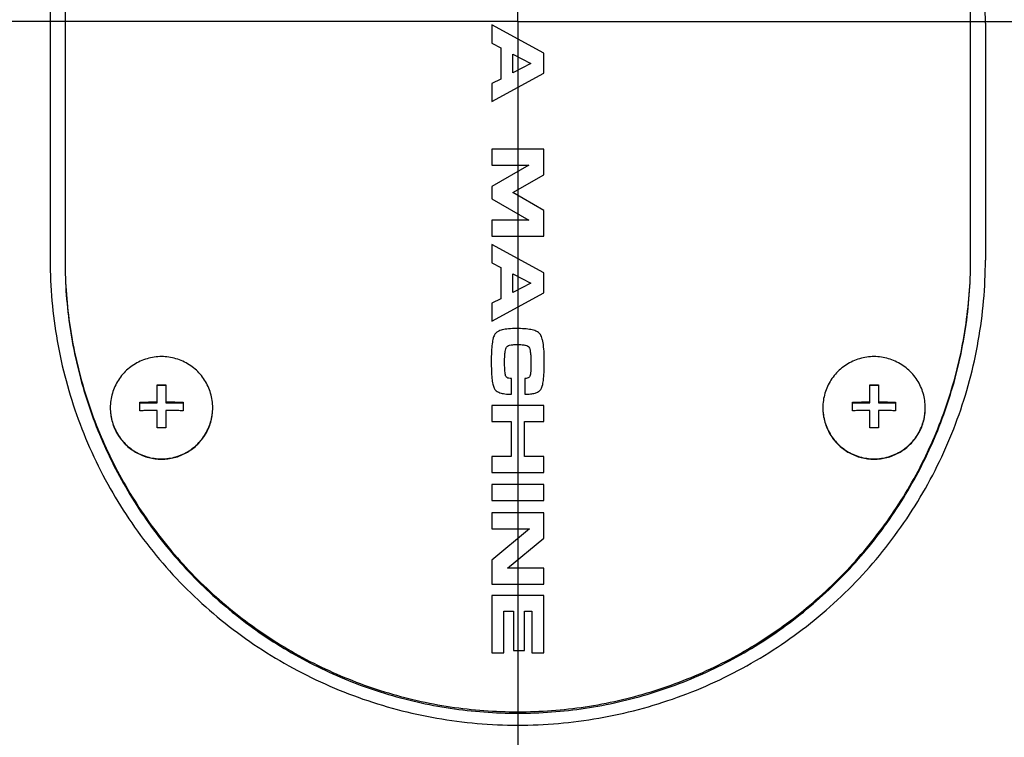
# Model space of a CAD drawing. Header units: millimetres. Extents: x 0 to 594, y 0 to 420.
# Tile 203 of 256: x 385.55 to 392.18, y 305.07 to 309.91. Entities that reach past the tile are written whole.
import ezdxf

# ---------------------------------------------------------------- set-up
doc = ezdxf.new("R2010")
doc.units = ezdxf.units.MM
doc.header["$LTSCALE"] = 32.67
doc.linetypes.add('CENTER', pattern=[0.6, 0.375, -0.075, 0.075, -0.075])
doc.linetypes.add('PHANTOM', pattern=[0.8, 0.45, -0.05, 0.1, -0.05, 0.1, -0.05])
doc.layers.get('0').update_dxf_attribs({"linetype": 'CONTINUOUS'})
for name, color, linetype in [('CRV', 7, 'CONTINUOUS'), ('DEFAULT_1', 7, 'CENTER'), ('DRIV_DIM', 7, 'CONTINUOUS')]:
    doc.layers.add(name, color=color, linetype=linetype)
doc.styles.get("Standard").update_dxf_attribs({"font": 'MS PGothic.ttf', "width": 0.8})
doc.dimstyles.new('DIMSTYLE_1', dxfattribs={"dimtxt": 3.8, "dimasz": 1.8, "dimexe": 0.18, "dimexo": 0.0625, "dimgap": 0.09, "dimtad": 1, "dimdec": 3, "dimlfac": 10, "dimdsep": 46, "dimtxsty": 'STANDARD', "dimblk": 'OPEN', "dimblk1": 'OPEN', "dimblk2": 'OPEN', "dimcen": 0.09, "dimadec": 0, "dimazin": 0, "dimtp": 0.001, "dimtm": 0.001, "dimtfac": 1, "dimtdec": 3, "dimtofl": 0, "dimtmove": 0, "dimatfit": 3, "dimldrblk": 'OPEN', "dimfxl": 1, "dimtolj": 1, "dimarcsym": 0})
doc.dimstyles.new('DIMSTYLE_10', dxfattribs={"dimtxt": 3.8, "dimasz": 1.8, "dimexe": 0.18, "dimexo": 0.0625, "dimgap": 0.09, "dimtad": 1, "dimdec": 1, "dimlfac": 10, "dimdsep": 46, "dimtxsty": 'STANDARD', "dimblk": 'OPEN', "dimblk1": 'OPEN', "dimblk2": 'OPEN', "dimcen": 0.09, "dimadec": 0, "dimazin": 0, "dimtp": 0.1, "dimtm": 0.1, "dimtfac": 1, "dimtdec": 1, "dimtofl": 0, "dimtmove": 0, "dimatfit": 3, "dimldrblk": 'OPEN', "dimfxl": 1, "dimtolj": 1, "dimarcsym": 0})

# ---------------------------------------------------------------- blocks, each defined once
blk = doc.blocks.new('_OPEN')
at = {"color": 0, "linetype": 'ByBlock'}
for p, q in [((0, 0), (-1, 0.342)), ((-1, -0.342), (0, 0)), ((-1, 0), (0, 0))]:
    blk.add_line(p, q, dxfattribs=at)
blk = doc.blocks.new('*D7')
at = {"layer": 'DRIV_DIM', "color": 2, "linetype": 'Continuous'}
for p, q in [((388.9059, 320.1918), (388.9059, 385.8289)), ((396.9059, 252.9446), (396.9059, 385.8289)), ((388.9059, 383.8289), (392.9059, 383.8289)), ((396.9059, 383.8289), (392.9059, 383.8289))]:
    blk.add_line(p, q, dxfattribs=at)
at = {"layer": 'DRIV_DIM', "color": 2, "linetype": 'Continuous', "xscale": 1.8, "yscale": 1.8, "zscale": 1.8, "rotation": 180}
blk.add_blockref('_OPEN', (388.9059, 383.8289), dxfattribs=at)
at = {"layer": 'DRIV_DIM', "color": 2, "linetype": 'Continuous', "xscale": 1.8, "yscale": 1.8, "zscale": 1.8}
blk.add_blockref('_OPEN', (396.9059, 383.8289), dxfattribs=at)
at = {"layer": 'DRIV_DIM', "color": 2, "linetype": 'Continuous', "width": 0.8}
blk.add_text('80', height=3.8, dxfattribs=at).set_placement((390.0387, 384.7789))
blk = doc.blocks.new('*D33')
at = {"layer": 'DRIV_DIM', "color": 2, "linetype": 'Continuous'}
for p, q in [((287.9531, 263.3946), (287.9531, 393.9605)), ((396.9059, 252.9446), (396.9059, 393.9605)), ((287.9531, 391.9605), (342.4295, 391.9605)), ((396.9059, 391.9605), (342.4295, 391.9605))]:
    blk.add_line(p, q, dxfattribs=at)
at = {"layer": 'DRIV_DIM', "color": 2, "linetype": 'Continuous', "xscale": 1.8, "yscale": 1.8, "zscale": 1.8, "rotation": 180}
blk.add_blockref('_OPEN', (287.9531, 391.9605), dxfattribs=at)
at = {"layer": 'DRIV_DIM', "color": 2, "linetype": 'Continuous', "xscale": 1.8, "yscale": 1.8, "zscale": 1.8}
blk.add_blockref('_OPEN', (396.9059, 391.9605), dxfattribs=at)
at = {"layer": 'DRIV_DIM', "color": 2, "linetype": 'Continuous', "width": 0.8}
blk.add_text('1089.5', height=3.8, dxfattribs=at).set_placement((332.034, 392.9105))
blk = doc.blocks.new('*D35')
at = {"layer": 'DRIV_DIM', "color": 2, "linetype": 'Continuous'}
for p, q in [((279.9531, 334.2987), (279.9531, 401.0257)), ((396.9059, 252.9446), (396.9059, 401.0257)), ((279.9531, 399.0257), (338.4295, 399.0257)), ((396.9059, 399.0257), (338.4295, 399.0257)), ((279.9531, 263.3946), (279.9531, 320.6802))]:
    blk.add_line(p, q, dxfattribs=at)
at = {"layer": 'DRIV_DIM', "color": 2, "linetype": 'Continuous', "xscale": 1.8, "yscale": 1.8, "zscale": 1.8, "rotation": 180}
blk.add_blockref('_OPEN', (279.9531, 399.0257), dxfattribs=at)
at = {"layer": 'DRIV_DIM', "color": 2, "linetype": 'Continuous', "xscale": 1.8, "yscale": 1.8, "zscale": 1.8}
blk.add_blockref('_OPEN', (396.9059, 399.0257), dxfattribs=at)
at = {"layer": 'DRIV_DIM', "color": 2, "linetype": 'Continuous', "width": 0.8}
blk.add_text('1169.5', height=3.8, dxfattribs=at).set_placement((321.5956, 399.9757))
blk = doc.blocks.new('*D37')
at = {"layer": 'DRIV_DIM', "color": 2, "linetype": 'Continuous'}
for p, q in [((387.4059, 362.8474), (269.0373, 362.8474)), ((271.0373, 362.8474), (271.0373, 295.371)), ((271.0373, 227.8946), (271.0373, 295.371)), ((278.4531, 227.8946), (269.0373, 227.8946))]:
    blk.add_line(p, q, dxfattribs=at)
at = {"layer": 'DRIV_DIM', "color": 2, "linetype": 'Continuous', "xscale": 1.8, "yscale": 1.8, "zscale": 1.8}
for p, rotation in [((271.0373, 362.8474), 90), ((271.0373, 227.8946), 270)]:
    blk.add_blockref('_OPEN', p, dxfattribs=dict(at, rotation=rotation))
at = {"layer": 'DRIV_DIM', "color": 2, "linetype": 'Continuous', "width": 0.8}
blk.add_text('1349.5', height=3.8, rotation=90, dxfattribs=at).set_placement((270.0873, 283.9711))
blk = doc.blocks.new('*D39')
at = {"layer": 'DRIV_DIM', "color": 2, "linetype": 'Continuous'}
for p, q in [((387.4059, 370.8474), (259.8017, 370.8474)), ((261.8017, 370.8474), (261.8017, 299.371)), ((261.8017, 227.8946), (261.8017, 299.371)), ((278.4531, 227.8946), (259.8017, 227.8946))]:
    blk.add_line(p, q, dxfattribs=at)
at = {"layer": 'DRIV_DIM', "color": 2, "linetype": 'Continuous', "xscale": 1.8, "yscale": 1.8, "zscale": 1.8}
for p, rotation in [((261.8017, 370.8474), 90), ((261.8017, 227.8946), 270)]:
    blk.add_blockref('_OPEN', p, dxfattribs=dict(at, rotation=rotation))
at = {"layer": 'DRIV_DIM', "color": 2, "linetype": 'Continuous', "width": 0.8}
blk.add_text('1429.5', height=3.8, rotation=90, dxfattribs=at).set_placement((260.8517, 279.2812))

msp = doc.modelspace()

# ---------------------------------------------------------------- linework, layer by layer
at = {"color": 7, "linetype": 'Continuous'}
for p, q in [((385.75593, 309.88249), (385.75593, 308.28595)), ((385.85593, 309.88475), (385.85593, 308.28821)), ((388.73093, 309.87177), (388.73093, 309.74779)), ((389.08093, 309.68085), (388.73093, 309.87177)), ((391.95593, 308.28821), (391.95593, 309.88475)), ((392.05593, 309.88249), (392.05593, 308.28595)), ((388.73093, 309.74779), (388.79102, 309.71723)), ((388.79102, 309.71723), (388.79102, 309.50623)), ((388.87181, 309.54756), (388.87181, 309.67328)), ((388.87181, 309.67328), (388.99343, 309.61042)), ((389.08093, 309.54523), (389.08093, 309.68085)), ((388.99343, 309.61042), (388.87181, 309.54756)), ((388.73093, 309.35431), (389.08093, 309.54523)), ((388.79102, 309.50623), (388.73093, 309.47654)), ((388.73093, 309.47654), (388.73093, 309.35431)), ((388.73093, 309.03359), (388.73093, 308.92649)), ((389.08093, 309.03359), (388.73093, 309.03359)), ((389.08093, 308.86129), (389.08093, 309.03359)), ((388.98118, 308.92649), (388.73093, 308.78213)), ((388.73093, 308.92649), (388.98118, 308.92649)), ((388.87181, 308.7411), (389.08093, 308.86129)), ((388.73093, 308.78213), (388.73093, 308.70006)), ((388.73093, 308.70006), (388.98118, 308.55571)), ((389.08093, 308.6209), (388.87181, 308.7411)), ((389.08093, 308.44861), (389.08093, 308.6209)), ((388.73093, 308.55571), (388.73093, 308.44861)), ((388.98118, 308.55571), (388.73093, 308.55571)), ((388.73093, 308.44861), (389.08093, 308.44861)), ((388.73093, 308.39244), (388.73093, 308.26845)), ((389.08093, 308.20152), (388.73093, 308.39244)), ((388.73093, 308.26845), (388.79102, 308.23789)), ((388.79102, 308.23789), (388.79102, 308.02689)), ((388.87181, 308.06822), (388.87181, 308.19395)), ((388.87181, 308.19395), (388.99343, 308.13108)), ((389.08093, 308.06589), (389.08093, 308.20152)), ((388.99343, 308.13108), (388.87181, 308.06822)), ((388.73093, 307.87497), (389.08093, 308.06589)), ((388.79102, 308.02689), (388.73093, 307.99721)), ((388.73093, 307.99721), (388.73093, 307.87497)), ((386.47693, 307.32555), (386.47693, 307.44594)), ((386.53493, 307.4413), (386.47693, 307.4413)), ((386.53493, 307.44594), (386.53493, 307.32555)), ((388.86247, 307.38341), (388.86247, 307.48877)), ((388.95406, 307.48877), (388.95406, 307.38341)), ((391.27693, 307.32555), (391.27693, 307.44594)), ((391.33493, 307.4413), (391.27693, 307.4413)), ((391.33493, 307.44594), (391.33493, 307.32555)), ((386.36093, 307.27232), (386.36093, 307.33019)), ((386.36093, 307.32555), (386.47693, 307.32555)), ((386.53493, 307.32555), (386.65093, 307.32555)), ((386.65093, 307.33019), (386.65093, 307.27232)), ((388.73093, 307.30803), (388.73093, 307.20093)), ((389.08093, 307.30803), (388.73093, 307.30803)), ((389.08093, 307.20093), (389.08093, 307.30803)), ((391.16093, 307.27232), (391.16093, 307.33019)), ((391.16093, 307.32555), (391.27693, 307.32555)), ((391.33493, 307.32555), (391.45093, 307.32555)), ((391.45093, 307.33019), (391.45093, 307.27232)), ((386.47693, 307.15657), (386.47693, 307.2738)), ((386.53493, 307.2738), (386.53493, 307.15657)), ((391.27693, 307.15657), (391.27693, 307.2738)), ((391.33493, 307.2738), (391.33493, 307.15657)), ((388.73093, 307.20093), (388.86043, 307.20093)), ((388.86043, 307.20093), (388.86043, 306.96345)), ((388.95056, 306.96345), (388.95056, 307.20093)), ((388.95056, 307.20093), (389.08093, 307.20093)), ((388.73093, 306.96345), (388.73093, 306.85635)), ((388.86043, 306.96345), (388.73093, 306.96345)), ((389.08093, 306.96345), (388.95056, 306.96345)), ((389.08093, 306.85635), (389.08093, 306.96345)), ((388.73093, 306.85635), (389.08093, 306.85635)), ((388.73093, 306.77457), (388.73093, 306.66746)), ((389.08093, 306.77457), (388.73093, 306.77457)), ((389.08093, 306.66746), (389.08093, 306.77457)), ((388.73093, 306.66746), (389.08093, 306.66746)), ((388.73093, 306.58423), (388.73093, 306.47713)), ((389.08093, 306.58423), (388.73093, 306.58423)), ((389.08093, 306.41339), (389.08093, 306.58423)), ((388.98527, 306.47713), (388.73093, 306.267)), ((388.73093, 306.47713), (388.98527, 306.47713)), ((388.83622, 306.2117), (389.08093, 306.41339)), ((388.73093, 306.267), (388.73093, 306.1046)), ((389.08093, 306.2117), (388.83622, 306.2117)), ((389.08093, 306.1046), (389.08093, 306.2117)), ((388.73093, 306.1046), (389.08093, 306.1046)), ((388.73093, 306.02864), (388.73093, 305.64215)), ((389.08093, 306.02864), (388.73093, 306.02864)), ((389.08093, 305.64215), (389.08093, 306.02864)), ((388.81172, 305.64215), (388.81172, 305.92154)), ((388.81172, 305.92154), (388.87677, 305.92154)), ((388.87677, 305.92154), (388.87677, 305.65728)), ((388.95202, 305.65728), (388.95202, 305.92154)), ((388.95202, 305.92154), (389.00014, 305.92154)), ((389.00014, 305.92154), (389.00014, 305.64215)), ((388.73093, 305.64215), (388.81172, 305.64215)), ((388.87677, 305.65728), (388.95202, 305.65728)), ((389.00014, 305.64215), (389.08093, 305.64215))]:
    msp.add_line(p, q, dxfattribs=at)
at = {"color": 9, "linetype": 'Continuous'}
for p, q in [((388.8301, 307.69969), (388.8301, 307.70035)), ((388.90185, 307.71803), (388.90185, 307.71869)), ((388.98118, 307.6994), (388.98118, 307.70006))]:
    msp.add_line(p, q, dxfattribs=at)
at = {"color": 7, "linetype": 'Continuous'}
for radius, start, end in [(7.5, 319.005173, 151), (6.5, 329.586557, 210.413443)]:
    msp.add_arc((388.90593, 309.89461), radius, start, end, dxfattribs=at)
at = {"color": 9, "linetype": 'Continuous'}
msp.add_arc((388.90593, 309.89461), 6, 338.23432, 201.76568, dxfattribs=at)
at = {"color": 7, "linetype": 'Continuous'}
for points, knots in [([(392.05593, 309.88249), (392.05593, 309.97366), (392.04797, 310.15619), (392.01223, 310.42799), (391.95293, 310.69603), (391.87045, 310.95827), (391.76534, 311.21274), (391.63834, 311.45745), (391.49037, 311.69046), (391.32255, 311.90989), (391.13618, 312.11395), (390.93274, 312.30098), (390.71387, 312.46947), (390.48132, 312.61809), (390.23694, 312.74569), (389.98266, 312.85133), (389.72044, 312.93425), (389.45225, 312.99387), (389.18008, 313.0298), (388.90593, 313.0418), (388.63178, 313.0298), (388.35962, 312.99387), (388.09143, 312.93425), (387.82921, 312.85133), (387.57492, 312.74569), (387.33055, 312.61809), (387.098, 312.46947), (386.87912, 312.30098), (386.67568, 312.11395), (386.48932, 311.90989), (386.32149, 311.69046), (386.17352, 311.45745), (386.04652, 311.21274), (385.94141, 310.95827), (385.85893, 310.69603), (385.79963, 310.42799), (385.7639, 310.15619), (385.75593, 309.97366), (385.75593, 309.88249)], [0, 0, 0, 0, 0.2735044, 0.5472923, 0.8214422, 1.0960034, 1.3709869, 1.6463654, 1.9220726, 2.1980112, 2.474062, 2.7500974, 3.0259955, 3.3016533, 3.5769985, 3.8519957, 4.1266516, 4.4010103, 4.6751511, 4.9491762, 5.2232014, 5.4973422, 5.7717009, 6.0463568, 6.321354, 6.5966992, 6.872357, 7.1482551, 7.4242905, 7.7003413, 7.9762799, 8.2519871, 8.5273656, 8.8023491, 9.0769103, 9.3510602, 9.6248481, 9.8983525, 9.8983525, 9.8983525, 9.8983525]), ([(392.05592, 309.88248), (392.0557, 309.97396), (392.04713, 310.15955), (392.00947, 310.43689), (391.94649, 310.71223), (391.85903, 310.98083), (391.74779, 311.24052), (391.61367, 311.48922), (391.45775, 311.72492), (391.28128, 311.94572), (391.08569, 312.14984), (390.87254, 312.33565), (390.64357, 312.50165), (390.4006, 312.6465), (390.14561, 312.76903), (389.88063, 312.86826), (389.6078, 312.94339), (389.32933, 312.99382), (389.04744, 313.01913), (388.76442, 313.01913), (388.48254, 312.99382), (388.20406, 312.94339), (387.93124, 312.86826), (387.66626, 312.76903), (387.41126, 312.6465), (387.1683, 312.50165), (386.93932, 312.33565), (386.72618, 312.14984), (386.53059, 311.94572), (386.35412, 311.72492), (386.1982, 311.48922), (386.06408, 311.24052), (385.95284, 310.98083), (385.86537, 310.71223), (385.80239, 310.43689), (385.76474, 310.15955), (385.75616, 309.97396), (385.75594, 309.88248)], [0, 0, 0, 0, 0.2744611, 0.5565094, 0.8385769, 1.1206725, 1.4028043, 1.6849789, 1.9672018, 2.2494767, 2.531806, 2.8141901, 3.0966275, 3.3791153, 3.6616487, 3.9442218, 4.226827, 4.509456, 4.7920995, 5.0747479, 5.3573914, 5.6400204, 5.9226256, 6.2051987, 6.4877321, 6.7702199, 7.0526573, 7.3350413, 7.6173706, 7.8996456, 8.1818685, 8.4640431, 8.7461748, 9.0282705, 9.310338, 9.5923863, 9.8668474, 9.8668474, 9.8668474, 9.8668474]), ([(391.95593, 309.88475), (391.95593, 310.03638), (391.93313, 310.34013), (391.83131, 310.78518), (391.66413, 311.21023), (391.43534, 311.60562), (391.15005, 311.96258), (390.81463, 312.27312), (390.43658, 312.5303), (390.02434, 312.72838), (389.58713, 312.86295), (389.1347, 312.93099), (388.67717, 312.93099), (388.22474, 312.86295), (387.78753, 312.72838), (387.37529, 312.5303), (386.99724, 312.27312), (386.66182, 311.96258), (386.37653, 311.60562), (386.14773, 311.21023), (385.98056, 310.78518), (385.87873, 310.34013), (385.85593, 310.03638), (385.85593, 309.88475)], [0, 0, 0, 0, 0.4548734, 0.9097901, 1.3647896, 1.8199041, 2.2751554, 2.7305532, 3.1860942, 3.6417623, 4.0975304, 4.5533621, 5.0092156, 5.4650473, 5.9208153, 6.3764835, 6.8320245, 7.2874223, 7.7426736, 8.1977881, 8.6527876, 9.1077043, 9.5625777, 9.5625777, 9.5625777, 9.5625777]), ([(385.75593, 308.28595), (385.75593, 308.19484), (385.76388, 308.01255), (385.7996, 307.74128), (385.85889, 307.47412), (385.94137, 307.21306), (386.04649, 306.96006), (386.1735, 306.71705), (386.32149, 306.48594), (386.48934, 306.26854), (386.67573, 306.06658), (386.87919, 305.88166), (387.09808, 305.71522), (387.33065, 305.56853), (387.57503, 305.44267), (387.8293, 305.33854), (388.09151, 305.25685), (388.35968, 305.19813), (388.63181, 305.16276), (388.90593, 305.15094), (389.18005, 305.16276), (389.45219, 305.19813), (389.72035, 305.25685), (389.98256, 305.33854), (390.23684, 305.44267), (390.48122, 305.56853), (390.71378, 305.71522), (390.93267, 305.88166), (391.13613, 306.06658), (391.32253, 306.26854), (391.49037, 306.48594), (391.63836, 306.71705), (391.76538, 306.96006), (391.87049, 307.21306), (391.95297, 307.47412), (392.01226, 307.74128), (392.04798, 308.01255), (392.05593, 308.19484), (392.05593, 308.28595)], [0, 0, 0, 0, 0.2733209, 0.5465678, 0.8198471, 1.0932529, 1.3668551, 1.6406959, 1.9147843, 2.1890997, 2.4635954, 2.7382074, 3.0128639, 3.2874955, 3.5620457, 3.8364755, 4.1107705, 4.3849383, 4.6590087, 4.9330259, 5.2070431, 5.4811135, 5.7552813, 6.0295764, 6.3040062, 6.5785564, 6.853188, 7.1278445, 7.4024564, 7.6769521, 7.9512676, 8.225356, 8.4991967, 8.7727989, 9.0462047, 9.3194841, 9.592731, 9.8660519, 9.8660519, 9.8660519, 9.8660519]), ([(385.85593, 308.27835), (385.85593, 308.12673), (385.87873, 307.82297), (385.98056, 307.37792), (386.14773, 306.95288), (386.37653, 306.55748), (386.66182, 306.20052), (386.99724, 305.88999), (387.37529, 305.6328), (387.78753, 305.43472), (388.22474, 305.30016), (388.67717, 305.23212), (389.1347, 305.23212), (389.58713, 305.30016), (390.02434, 305.43472), (390.43658, 305.6328), (390.81463, 305.88999), (391.15005, 306.20052), (391.43534, 306.55748), (391.66413, 306.95288), (391.83131, 307.37792), (391.93313, 307.82297), (391.95593, 308.12673), (391.95593, 308.27835)], [0, 0, 0, 0, 0.4548734, 0.9097901, 1.3647896, 1.8199041, 2.2751554, 2.7305532, 3.1860942, 3.6417623, 4.0975304, 4.5533621, 5.0092156, 5.4650473, 5.9208153, 6.3764835, 6.8320245, 7.2874223, 7.7426736, 8.1977881, 8.6527876, 9.1077043, 9.5625777, 9.5625777, 9.5625777, 9.5625777]), ([(385.85595, 308.2784), (385.85643, 308.13004), (385.87946, 307.82965), (385.98056, 307.38777), (386.14773, 306.96274), (386.37653, 306.56734), (386.66182, 306.21038), (386.99724, 305.89984), (387.37529, 305.64266), (387.78753, 305.44458), (388.22474, 305.31002), (388.67717, 305.24197), (389.1347, 305.24197), (389.58713, 305.31002), (390.02434, 305.44458), (390.43658, 305.64266), (390.81463, 305.89984), (391.15005, 306.21038), (391.43534, 306.56734), (391.66413, 306.96274), (391.83131, 307.38777), (391.93241, 307.82965), (391.95544, 308.13004), (391.95592, 308.2784)], [0, 0, 0, 0, 0.4450942, 0.9000109, 1.3550104, 1.8101249, 2.2653762, 2.720774, 3.176315, 3.6319832, 4.0877512, 4.5435829, 4.9994364, 5.4552681, 5.9110362, 6.3667043, 6.8222453, 7.2776431, 7.7328944, 8.1880089, 8.6430084, 9.0979252, 9.5430193, 9.5430193, 9.5430193, 9.5430193]), ([(388.75193, 307.78824), (388.74967, 307.78474), (388.74539, 307.77644), (388.73825, 307.75497), (388.73202, 307.71935), (388.72778, 307.66647), (388.72733, 307.62671), (388.72714, 307.6046)], [0, 0, 0, 0, 0.01252249, 0.02784316, 0.06770579, 0.12059957, 0.18692346, 0.18692346, 0.18692346, 0.18692346]), ([(388.89747, 307.82579), (388.87934, 307.82549), (388.84682, 307.82486), (388.80395, 307.81827), (388.77181, 307.80769), (388.7568, 307.79488), (388.75193, 307.78824)], [0, 0, 0, 0, 0.05441455, 0.0973555, 0.12992549, 0.15461584, 0.15461584, 0.15461584, 0.15461584]), ([(389.05032, 307.79553), (389.04356, 307.80105), (389.02573, 307.81119), (388.99179, 307.81969), (388.94804, 307.82498), (388.91544, 307.82564), (388.89747, 307.82579)], [0, 0, 0, 0, 0.02617353, 0.06050083, 0.10430951, 0.15820452, 0.15820452, 0.15820452, 0.15820452]), ([(389.08472, 307.59762), (389.08432, 307.6227), (389.08387, 307.66729), (389.07865, 307.71944), (389.07186, 307.75238), (389.06609, 307.77086), (389.05936, 307.78526), (389.0534, 307.79269), (389.05032, 307.79553)], [0, 0, 0, 0, 0.07527821, 0.13372595, 0.15683982, 0.1760695, 0.19170111, 0.20427064, 0.20427064, 0.20427064, 0.20427064]), ([(388.81727, 307.60198), (388.81727, 307.61567), (388.81768, 307.63883), (388.82018, 307.66821), (388.82393, 307.68751), (388.82781, 307.69716), (388.8301, 307.70035)], [0, 0, 0, 0, 0.04107611, 0.06946753, 0.08828361, 0.10006828, 0.10006828, 0.10006828, 0.10006828]), ([(388.8301, 307.70035), (388.8321, 307.70314), (388.83859, 307.70866), (388.85299, 307.71431), (388.8747, 307.71806), (388.89181, 307.71869), (388.90185, 307.71869)], [0, 0, 0, 0, 0.01029383, 0.02483647, 0.045959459, 0.076087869, 0.076087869, 0.076087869, 0.076087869]), ([(388.90185, 307.71869), (388.91321, 307.71869), (388.93238, 307.71807), (388.95652, 307.71428), (388.97219, 307.70864), (388.97917, 307.70294), (388.98118, 307.70006)], [0, 0, 0, 0, 0.034068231, 0.057453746, 0.073047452, 0.083587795, 0.083587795, 0.083587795, 0.083587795]), ([(388.98118, 307.70006), (388.98353, 307.69671), (388.98746, 307.68639), (388.99139, 307.6656), (388.99412, 307.63347), (388.9946, 307.60805), (388.9946, 307.59296)], [0, 0, 0, 0, 0.01227127, 0.03250993, 0.06352054, 0.10879037, 0.10879037, 0.10879037, 0.10879037]), ([(386.50593, 307.63688), (386.48952, 307.63688), (386.45666, 307.63453), (386.40841, 307.62406), (386.36213, 307.60684), (386.31878, 307.58322), (386.27924, 307.55369), (386.24432, 307.51884), (386.21472, 307.47938), (386.19104, 307.43613), (386.17378, 307.38994), (386.16328, 307.34179), (386.16093, 307.309), (386.16093, 307.29262)], [0, 0, 0, 0, 0.0492235, 0.09844273, 0.14765378, 0.19685339, 0.24603922, 0.29521007, 0.34436592, 0.39350798, 0.44263859, 0.491761, 0.54087914, 0.54087914, 0.54087914, 0.54087914]), ([(386.85093, 307.29262), (386.85093, 307.309), (386.84858, 307.34179), (386.83808, 307.38994), (386.82082, 307.43613), (386.79715, 307.47938), (386.76755, 307.51884), (386.73262, 307.55369), (386.69308, 307.58322), (386.64973, 307.60684), (386.60346, 307.62406), (386.5552, 307.63453), (386.52234, 307.63688), (386.50593, 307.63688)], [0, 0, 0, 0, 0.04911814, 0.09824055, 0.14737116, 0.19651322, 0.24566907, 0.29483991, 0.34402575, 0.39322536, 0.44243641, 0.49165564, 0.54087914, 0.54087914, 0.54087914, 0.54087914]), ([(391.30593, 307.63688), (391.28952, 307.63688), (391.25666, 307.63453), (391.20841, 307.62406), (391.16213, 307.60684), (391.11878, 307.58322), (391.07924, 307.55369), (391.04432, 307.51884), (391.01472, 307.47938), (390.99104, 307.43613), (390.97378, 307.38994), (390.96328, 307.34179), (390.96093, 307.309), (390.96093, 307.29262)], [0, 0, 0, 0, 0.0492235, 0.09844273, 0.14765378, 0.19685339, 0.24603922, 0.29521007, 0.34436592, 0.39350798, 0.44263859, 0.491761, 0.54087914, 0.54087914, 0.54087914, 0.54087914]), ([(391.65093, 307.29262), (391.65093, 307.309), (391.64858, 307.34179), (391.63808, 307.38994), (391.62082, 307.43613), (391.59715, 307.47938), (391.56755, 307.51884), (391.53262, 307.55369), (391.49308, 307.58322), (391.44973, 307.60684), (391.40346, 307.62406), (391.3552, 307.63453), (391.32234, 307.63688), (391.30593, 307.63688)], [0, 0, 0, 0, 0.04911814, 0.09824055, 0.14737116, 0.19651322, 0.24566907, 0.29483991, 0.34402575, 0.39322536, 0.44243641, 0.49165564, 0.54087914, 0.54087914, 0.54087914, 0.54087914]), ([(388.72714, 307.6046), (388.72719, 307.5835), (388.72764, 307.54531), (388.73093, 307.49413), (388.73595, 307.45489), (388.74242, 307.43329), (388.74598, 307.42469)], [0, 0, 0, 0, 0.06331178, 0.11451411, 0.15382598, 0.18175183, 0.18175183, 0.18175183, 0.18175183]), ([(388.82689, 307.50186), (388.82551, 307.50374), (388.82324, 307.50976), (388.82082, 307.52191), (388.81884, 307.54083), (388.8175, 307.56823), (388.81727, 307.58956), (388.81727, 307.60198)], [0, 0, 0, 0, 0.00698788, 0.01888802, 0.03725349, 0.06393012, 0.10120658, 0.10120658, 0.10120658, 0.10120658]), ([(388.9946, 307.59296), (388.9946, 307.58336), (388.99439, 307.56542), (388.9933, 307.54037), (388.99196, 307.52494), (388.9911, 307.51787)], [0, 0, 0, 0, 0.02878412, 0.053839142, 0.075205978, 0.075205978, 0.075205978, 0.075205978]), ([(389.06081, 307.41543), (389.06298, 307.4185), (389.06713, 307.42604), (389.07399, 307.4465), (389.07997, 307.4816), (389.0841, 307.53472), (389.08452, 307.57504), (389.08472, 307.59762)], [0, 0, 0, 0, 0.01128138, 0.02564756, 0.06454088, 0.11768913, 0.18542197, 0.18542197, 0.18542197, 0.18542197]), ([(388.86247, 307.48877), (388.85684, 307.48877), (388.84701, 307.48953), (388.83454, 307.49411), (388.82885, 307.4992), (388.82689, 307.50186)], [0, 0, 0, 0, 0.016910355, 0.029269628, 0.03918505, 0.03918505, 0.03918505, 0.03918505]), ([(388.9911, 307.51787), (388.99056, 307.51347), (388.98851, 307.50541), (388.9808, 307.49564), (388.96884, 307.48971), (388.9594, 307.48877), (388.95406, 307.48877)], [0, 0, 0, 0, 0.013296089, 0.024313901, 0.036244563, 0.05228088, 0.05228088, 0.05228088, 0.05228088]), ([(386.47693, 307.44594), (386.48171, 307.44596), (386.49137, 307.446), (386.50104, 307.44601), (386.50593, 307.44601)], [0, 0, 0, 0, 0.01432158, 0.029000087, 0.029000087, 0.029000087, 0.029000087]), ([(386.50593, 307.44601), (386.51083, 307.44601), (386.52049, 307.446), (386.53016, 307.44596), (386.53493, 307.44594)], [0, 0, 0, 0, 0.014678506, 0.029000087, 0.029000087, 0.029000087, 0.029000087]), ([(391.27693, 307.44594), (391.28171, 307.44596), (391.29137, 307.446), (391.30104, 307.44601), (391.30593, 307.44601)], [0, 0, 0, 0, 0.01432158, 0.029000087, 0.029000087, 0.029000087, 0.029000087]), ([(391.30593, 307.44601), (391.31083, 307.44601), (391.32049, 307.446), (391.33016, 307.44596), (391.33493, 307.44594)], [0, 0, 0, 0, 0.014678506, 0.029000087, 0.029000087, 0.029000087, 0.029000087]), ([(388.74598, 307.42469), (388.74923, 307.41773), (388.76049, 307.40428), (388.7866, 307.39178), (388.82149, 307.38448), (388.84783, 307.38379), (388.86247, 307.38341)], [0, 0, 0, 0, 0.02302381, 0.05045748, 0.08536613, 0.12930493, 0.12930493, 0.12930493, 0.12930493]), ([(388.95406, 307.38341), (388.96669, 307.3836), (388.98969, 307.38431), (389.02063, 307.38999), (389.04471, 307.39958), (389.0566, 307.40988), (389.06081, 307.41543)], [0, 0, 0, 0, 0.03789733, 0.06889482, 0.09394956, 0.114836, 0.114836, 0.114836, 0.114836]), ([(386.36093, 307.33019), (386.36721, 307.33033), (386.37928, 307.33058), (386.39671, 307.33088), (386.41279, 307.33112), (386.42756, 307.3313), (386.44109, 307.33144), (386.45359, 307.33154), (386.46541, 307.33162), (386.47311, 307.33166), (386.47693, 307.33168)], [0, 0, 0, 0, 0.01882268, 0.036235, 0.05230031, 0.06705884, 0.0805494, 0.09289748, 0.1045467, 0.11601098, 0.11601098, 0.11601098, 0.11601098]), ([(386.53493, 307.33168), (386.53913, 307.33166), (386.54747, 307.33162), (386.56004, 307.33153), (386.57286, 307.33142), (386.5863, 307.33128), (386.60067, 307.33109), (386.61618, 307.33086), (386.63307, 307.33057), (386.6448, 307.33033), (386.65093, 307.33019)], [0, 0, 0, 0, 0.0125969, 0.02501489, 0.03770436, 0.05106444, 0.06535243, 0.08079569, 0.09762233, 0.11601098, 0.11601098, 0.11601098, 0.11601098]), ([(391.16093, 307.33019), (391.16721, 307.33033), (391.17928, 307.33058), (391.19671, 307.33088), (391.21279, 307.33112), (391.22756, 307.3313), (391.24109, 307.33144), (391.25359, 307.33154), (391.26541, 307.33162), (391.27311, 307.33166), (391.27693, 307.33168)], [0, 0, 0, 0, 0.01882268, 0.036235, 0.05230031, 0.06705884, 0.0805494, 0.09289748, 0.1045467, 0.11601098, 0.11601098, 0.11601098, 0.11601098]), ([(391.33493, 307.33168), (391.33913, 307.33166), (391.34747, 307.33162), (391.36004, 307.33153), (391.37286, 307.33142), (391.3863, 307.33128), (391.40067, 307.33109), (391.41618, 307.33086), (391.43307, 307.33057), (391.4448, 307.33033), (391.45093, 307.33019)], [0, 0, 0, 0, 0.0125969, 0.02501489, 0.03770436, 0.05106444, 0.06535243, 0.08079569, 0.09762233, 0.11601098, 0.11601098, 0.11601098, 0.11601098]), ([(386.16093, 307.29262), (386.16093, 307.27625), (386.16328, 307.24346), (386.17378, 307.1953), (386.19104, 307.14912), (386.21472, 307.10587), (386.24432, 307.06641), (386.27924, 307.03156), (386.31878, 307.00203), (386.36213, 306.97841), (386.40841, 306.96119), (386.45666, 306.95071), (386.48952, 306.94837), (386.50593, 306.94837)], [0, 0, 0, 0, 0.04911814, 0.09824055, 0.14737116, 0.19651322, 0.24566907, 0.29483991, 0.34402575, 0.39322536, 0.44243641, 0.49165564, 0.54087914, 0.54087914, 0.54087914, 0.54087914]), ([(386.16093, 307.29037), (386.16093, 307.28316), (386.16161, 307.26154), (386.16615, 307.22569), (386.17695, 307.18371), (386.19295, 307.14341), (386.21387, 307.10542), (386.23941, 307.07035), (386.26915, 307.03876), (386.30262, 307.01113), (386.33929, 306.9879), (386.3786, 306.96945), (386.41991, 306.95605), (386.46258, 306.94793), (386.49149, 306.94612), (386.50593, 306.94612)], [0, 0, 0, 0, 0.0216266, 0.06485984, 0.10809742, 0.1513419, 0.19459543, 0.23785959, 0.28113529, 0.32442271, 0.36772129, 0.41102978, 0.4543463, 0.49766848, 0.54099356, 0.54099356, 0.54099356, 0.54099356]), ([(386.47693, 307.2738), (386.47273, 307.27379), (386.4644, 307.27374), (386.45183, 307.27366), (386.43901, 307.27355), (386.42556, 307.2734), (386.4112, 307.27322), (386.39568, 307.27299), (386.3788, 307.27269), (386.36706, 307.27245), (386.36093, 307.27232)], [0, 0, 0, 0, 0.0125969, 0.02501489, 0.03770436, 0.05106444, 0.06535243, 0.08079569, 0.09762233, 0.11601098, 0.11601098, 0.11601098, 0.11601098]), ([(386.50593, 306.94837), (386.52234, 306.94837), (386.5552, 306.95071), (386.60346, 306.96119), (386.64973, 306.97841), (386.69308, 307.00203), (386.73262, 307.03156), (386.76755, 307.06641), (386.79715, 307.10587), (386.82082, 307.14912), (386.83808, 307.1953), (386.84858, 307.24346), (386.85093, 307.27625), (386.85093, 307.29262)], [0, 0, 0, 0, 0.0492235, 0.09844273, 0.14765378, 0.19685339, 0.24603922, 0.29521007, 0.34436592, 0.39350798, 0.44263859, 0.491761, 0.54087914, 0.54087914, 0.54087914, 0.54087914]), ([(386.50593, 306.94612), (386.52037, 306.94612), (386.54929, 306.94793), (386.59195, 306.95605), (386.63327, 306.96945), (386.67257, 306.9879), (386.70925, 307.01113), (386.74272, 307.03876), (386.77246, 307.07035), (386.79799, 307.10542), (386.81892, 307.14341), (386.83491, 307.18371), (386.84571, 307.22569), (386.85025, 307.26154), (386.85093, 307.28316), (386.85093, 307.29037)], [0, 0, 0, 0, 0.04332509, 0.08664726, 0.12996378, 0.17327227, 0.21657085, 0.25985827, 0.30313397, 0.34639813, 0.38965167, 0.43289615, 0.47613372, 0.51936697, 0.54099356, 0.54099356, 0.54099356, 0.54099356]), ([(386.65093, 307.27232), (386.64466, 307.27246), (386.63258, 307.2727), (386.61515, 307.273), (386.59908, 307.27324), (386.58431, 307.27343), (386.57077, 307.27357), (386.55828, 307.27367), (386.54646, 307.27375), (386.53875, 307.27379), (386.53493, 307.2738)], [0, 0, 0, 0, 0.01882268, 0.036235, 0.05230031, 0.06705884, 0.0805494, 0.09289748, 0.1045467, 0.11601098, 0.11601098, 0.11601098, 0.11601098]), ([(390.96093, 307.29262), (390.96093, 307.27625), (390.96328, 307.24346), (390.97378, 307.1953), (390.99104, 307.14912), (391.01472, 307.10587), (391.04432, 307.06641), (391.07924, 307.03156), (391.11878, 307.00203), (391.16213, 306.97841), (391.20841, 306.96119), (391.25666, 306.95071), (391.28952, 306.94837), (391.30593, 306.94837)], [0, 0, 0, 0, 0.04911814, 0.09824055, 0.14737116, 0.19651322, 0.24566907, 0.29483991, 0.34402575, 0.39322536, 0.44243641, 0.49165564, 0.54087914, 0.54087914, 0.54087914, 0.54087914]), ([(390.96093, 307.29037), (390.96093, 307.28316), (390.96161, 307.26154), (390.96615, 307.22569), (390.97695, 307.18371), (390.99295, 307.14341), (391.01387, 307.10542), (391.03941, 307.07035), (391.06915, 307.03876), (391.10262, 307.01113), (391.13929, 306.9879), (391.1786, 306.96945), (391.21991, 306.95605), (391.26258, 306.94793), (391.29149, 306.94612), (391.30593, 306.94612)], [0, 0, 0, 0, 0.0216266, 0.06485984, 0.10809742, 0.1513419, 0.19459543, 0.23785959, 0.28113529, 0.32442271, 0.36772129, 0.41102978, 0.4543463, 0.49766848, 0.54099356, 0.54099356, 0.54099356, 0.54099356]), ([(391.27693, 307.2738), (391.27273, 307.27379), (391.2644, 307.27374), (391.25183, 307.27366), (391.23901, 307.27355), (391.22556, 307.2734), (391.2112, 307.27322), (391.19568, 307.27299), (391.1788, 307.27269), (391.16706, 307.27245), (391.16093, 307.27232)], [0, 0, 0, 0, 0.0125969, 0.02501489, 0.03770436, 0.05106444, 0.06535243, 0.08079569, 0.09762233, 0.11601098, 0.11601098, 0.11601098, 0.11601098]), ([(391.30593, 306.94837), (391.32234, 306.94837), (391.3552, 306.95071), (391.40346, 306.96119), (391.44973, 306.97841), (391.49308, 307.00203), (391.53262, 307.03156), (391.56755, 307.06641), (391.59715, 307.10587), (391.62082, 307.14912), (391.63808, 307.1953), (391.64858, 307.24346), (391.65093, 307.27625), (391.65093, 307.29262)], [0, 0, 0, 0, 0.0492235, 0.09844273, 0.14765378, 0.19685339, 0.24603922, 0.29521007, 0.34436592, 0.39350798, 0.44263859, 0.491761, 0.54087914, 0.54087914, 0.54087914, 0.54087914]), ([(391.30593, 306.94612), (391.32037, 306.94612), (391.34929, 306.94793), (391.39195, 306.95605), (391.43327, 306.96945), (391.47257, 306.9879), (391.50925, 307.01113), (391.54272, 307.03876), (391.57246, 307.07035), (391.59799, 307.10542), (391.61892, 307.14341), (391.63491, 307.18371), (391.64571, 307.22569), (391.65025, 307.26154), (391.65093, 307.28316), (391.65093, 307.29037)], [0, 0, 0, 0, 0.04332509, 0.08664726, 0.12996378, 0.17327227, 0.21657085, 0.25985827, 0.30313397, 0.34639813, 0.38965167, 0.43289615, 0.47613372, 0.51936697, 0.54099356, 0.54099356, 0.54099356, 0.54099356]), ([(391.45093, 307.27232), (391.44466, 307.27246), (391.43258, 307.2727), (391.41515, 307.273), (391.39908, 307.27324), (391.38431, 307.27343), (391.37077, 307.27357), (391.35828, 307.27367), (391.34646, 307.27375), (391.33875, 307.27379), (391.33493, 307.2738)], [0, 0, 0, 0, 0.01882268, 0.036235, 0.05230031, 0.06705884, 0.0805494, 0.09289748, 0.1045467, 0.11601098, 0.11601098, 0.11601098, 0.11601098]), ([(386.50593, 307.15663), (386.50104, 307.15663), (386.49137, 307.15662), (386.48171, 307.15659), (386.47693, 307.15657)], [0, 0, 0, 0, 0.014678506, 0.029000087, 0.029000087, 0.029000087, 0.029000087]), ([(386.53493, 307.15657), (386.53016, 307.15659), (386.52049, 307.15662), (386.51083, 307.15663), (386.50593, 307.15663)], [0, 0, 0, 0, 0.01432158, 0.029000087, 0.029000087, 0.029000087, 0.029000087]), ([(391.30593, 307.15663), (391.30104, 307.15663), (391.29137, 307.15662), (391.28171, 307.15659), (391.27693, 307.15657)], [0, 0, 0, 0, 0.014678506, 0.029000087, 0.029000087, 0.029000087, 0.029000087]), ([(391.33493, 307.15657), (391.33016, 307.15659), (391.32049, 307.15662), (391.31083, 307.15663), (391.30593, 307.15663)], [0, 0, 0, 0, 0.01432158, 0.029000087, 0.029000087, 0.029000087, 0.029000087])]:
    msp.add_open_spline(points, degree=3, knots=knots, dxfattribs=at)
for points in [[(385.85593, 308.28821), (385.85593, 308.28494), (385.85594, 308.28167), (385.85595, 308.2784)], [(391.95592, 308.2784), (391.95593, 308.28167), (391.95593, 308.28494), (391.95593, 308.28821)]]:
    msp.add_open_spline(points, degree=3, dxfattribs=at)
at = {"layer": 'CRV', "color": 8, "linetype": 'PHANTOM'}
for centre, radius, start, end in [((388.90593, 261.89461), 108.95281, 350, 240), ((388.90593, 261.89461), 100.95281, 350, 240), ((388.90593, 309.89461), 52.95281, 312.114473, 163.757527), ((436.1767, 253.5595), 52.95281, 212.114473, 140.830737)]:
    msp.add_arc(centre, radius, start, end, dxfattribs=at)
at = {"layer": 'DEFAULT_1', "color": 7, "linetype": 'CENTER'}
for q in [(388.90593, 318.69182), (380.10873, 309.89461), (388.90593, 301.0974), (397.70314, 309.89461)]:
    msp.add_line((388.90593, 309.89461), q, dxfattribs=at)

# ---------------------------------------------------------------- dimensions: what is measured, and where the dimension line sits
at = {"layer": 'DRIV_DIM', "color": 2, "linetype": 'Continuous'}
for base, p1, p2, angle, picture, middle in [((279.95312, 399.02575), (396.90593, 252.94461), (279.95312, 263.39461), 180, '*D35', (330.71562, 401.87575)), ((287.95312, 391.96045), (396.90593, 252.94461), (287.95312, 263.39461), 180, '*D33', (341.15404, 394.81045)), ((261.80166, 370.84742), (278.45313, 227.89461), (387.40593, 370.84742), 90, '*D39', (258.95166, 288.40116)), ((271.03734, 362.84742), (278.45313, 227.89461), (387.40593, 362.84742), 90, '*D37', (268.18734, 293.09115))]:
    dim = msp.add_linear_dim(base=base, p1=p1, p2=p2, angle=angle, dimstyle='DIMSTYLE_10', dxfattribs=at)
    dim.commit()
    dim.dimension.update_dxf_attribs({"geometry": picture, "text_midpoint": middle, "dimtype": 160})
dim = msp.add_linear_dim(base=(396.90593, 383.82891), p1=(388.90593, 320.19182), p2=(396.90593, 252.94461), dimstyle='DIMSTYLE_1', dxfattribs=at)
dim.commit()
dim.dimension.update_dxf_attribs({"geometry": '*D7', "text_midpoint": (393.07874, 386.67891), "dimtype": 160})

doc.saveas('drawing.dxf')
